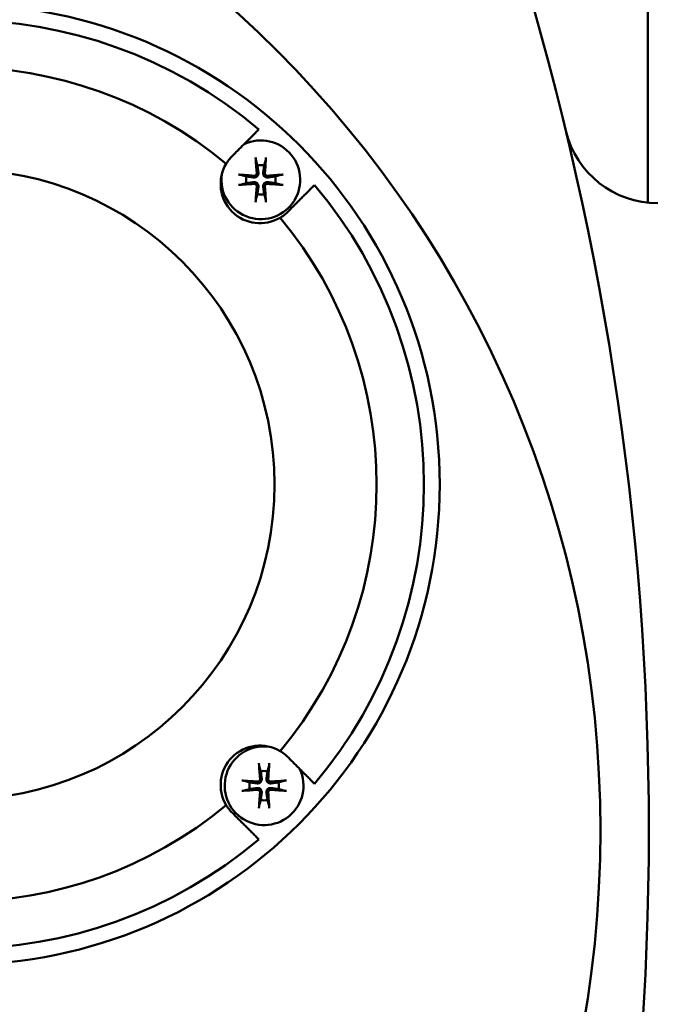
# Model space of a CAD drawing. Header units: millimetres. Extents: x -4672 to 9781, y -278 to 1426.
# Tile 8 of 28: x 559 to 599, y 804 to 867. Entities that reach past the tile are written whole.
import ezdxf

# ---------------------------------------------------------------- set-up
doc = ezdxf.new("R2010")
doc.units = ezdxf.units.MM
doc.header["$LTSCALE"] = 4
doc.layers.add('Видимый контур (ГОСТ)', color=7, linetype='Continuous', lineweight=50)
doc.layers.add('Размер (ГОСТ)', color=7, linetype='Continuous', lineweight=25)
doc.styles.add('Обычный текст (ГОСТ)', font='GOST Common Italic.ttf')
doc.dimstyles.new('Обычный (ГОСТ)', dxfattribs={"dimscale": 4, "dimtxt": 3.5, "dimasz": 3.5, "dimexe": 1, "dimexo": 0, "dimgap": 0.5, "dimtad": 1, "dimtxsty": 'Обычный текст (ГОСТ)', "dimblk": 'Filled-1', "dimcen": 0.09, "dimdle": 15, "dimclrd": 256, "dimclre": 256, "dimclrt": 256, "dimazin": 2, "dimtfac": 0.714286, "dimtdec": 3, "dimtmove": 0, "dimatfit": 3, "dimfxl": 1, "dimtolj": 1, "dimlwd": 25, "dimlwe": 25, "dimarcsym": 0})

# ---------------------------------------------------------------- blocks, each defined once
blk = doc.blocks.new('Filled-1')
at = {"color": 0}
for p, q in [((0, 0), (-1, 0.1429)), ((-1, 0.1429), (-1, -0.1429)), ((-1, 0), (0, 0)), ((-1, -0.1429), (0, 0))]:
    blk.add_line(p, q, dxfattribs=at)
at = {"color": 0, "flags": 128}
blk.add_lwpolyline([(-1, -0.1429), (0, 0), (-1, 0.1429), (-1, -0.1429)], dxfattribs=at)
at = {"color": 0}
blk.add_solid([(-1, -0.1429), (0, 0), (-1, 0.1429), (-1, -0.1429)], dxfattribs=at)
blk = doc.blocks.new('*D9')
at = {"layer": 'Defpoints', "color": 0, "linetype": 'Continuous', "transparency": 16777216}
for p in [(846.103, 1065.735), (846.103, 845.735), (366.103, 818.381)]:
    blk.add_point(p, dxfattribs=at)
at = {"layer": 'Размер (ГОСТ)', "linetype": 'Continuous', "lineweight": 25, "transparency": 16777216}
for p, q in [((366.103, 818.381), (366.103, 1069.735)), ((846.103, 845.735), (846.103, 1069.735)), ((380.103, 1065.735), (832.103, 1065.735))]:
    blk.add_line(p, q, dxfattribs=at)
at = {"layer": 'Размер (ГОСТ)', "linetype": 'Continuous', "lineweight": 25, "transparency": 16777216, "xscale": 14, "yscale": 14, "zscale": 14, "rotation": 180}
blk.add_blockref('Filled-1', (366.103, 1065.735), dxfattribs=at)
at = {"layer": 'Размер (ГОСТ)', "linetype": 'Continuous', "lineweight": 25, "transparency": 16777216, "xscale": 14, "yscale": 14, "zscale": 14}
blk.add_blockref('Filled-1', (846.103, 1065.735), dxfattribs=at)
at = {"layer": 'Размер (ГОСТ)', "linetype": 'Continuous', "lineweight": 25, "transparency": 16777216, "insert": (586.992, 1081.735), "char_height": 14, "attachment_point": 1, "style": 'Обычный текст (ГОСТ)'}
blk.add_mtext('\\A1;480', dxfattribs=at)
blk = doc.blocks.new('*D10')
at = {"layer": 'Defpoints', "color": 0, "linetype": 'Continuous', "transparency": 16777216}
for p in [(846.103, 997.941), (526.103, 959.735), (846.103, 845.735)]:
    blk.add_point(p, dxfattribs=at)
at = {"layer": 'Размер (ГОСТ)', "linetype": 'Continuous', "lineweight": 25, "transparency": 16777216}
for p, q in [((526.103, 959.735), (526.103, 1001.941)), ((846.103, 845.735), (846.103, 1001.941)), ((540.103, 997.941), (832.103, 997.941))]:
    blk.add_line(p, q, dxfattribs=at)
at = {"layer": 'Размер (ГОСТ)', "linetype": 'Continuous', "lineweight": 25, "transparency": 16777216, "xscale": 14, "yscale": 14, "zscale": 14, "rotation": 180}
blk.add_blockref('Filled-1', (526.103, 997.941), dxfattribs=at)
at = {"layer": 'Размер (ГОСТ)', "linetype": 'Continuous', "lineweight": 25, "transparency": 16777216, "xscale": 14, "yscale": 14, "zscale": 14}
blk.add_blockref('Filled-1', (846.103, 997.941), dxfattribs=at)
at = {"layer": 'Размер (ГОСТ)', "linetype": 'Continuous', "lineweight": 25, "transparency": 16777216, "insert": (639.32, 1013.941), "char_height": 14, "attachment_point": 1, "style": 'Обычный текст (ГОСТ)'}
blk.add_mtext('\\A1;320', dxfattribs=at)

msp = doc.modelspace()

# ---------------------------------------------------------------- linework, layer by layer
at = {"layer": 'Видимый контур (ГОСТ)'}
msp.add_line((599.103, 855.15), (599.103, 893.735), dxfattribs=at)
for centre, radius in [((526.103, 815.285), 70), ((555.417, 837.269), 30.484), ((555.417, 837.269), 20)]:
    msp.add_circle(centre, radius, dxfattribs=at)
for centre, radius, start, end in [((409.177, 815.285), 190, 342.34384, 17.65616), ((555.417, 837.269), 29.484, 49.85985, 130.14015), ((555.417, 837.269), 26.484, 50.25181, 129.74819), ((599.743, 861.116), 6, 193.52278, 270), ((574.547, 856.609), 2.5, 172.32633, 114.97817), ((574.498, 856.349), 2.5, 149.15058, 300.84942), ((574.547, 856.609), 0.935, 76.76803, 103.23197), ((574.547, 856.609), 0.935, 166.76803, 193.23197), ((574.547, 856.609), 0.935, 346.76803, 13.23197), ((555.417, 837.269), 29.484, 319.85985, 40.14015), ((574.547, 856.609), 0.935, 256.76803, 283.23197), ((555.417, 837.269), 26.484, 320.25181, 39.74819), ((574.498, 818.188), 2.5, 59.15058, 210.84942), ((574.758, 818.139), 2.5, 82.32633, 24.97817), ((574.758, 818.139), 0.935, 76.76803, 103.23197), ((574.758, 818.139), 0.935, 166.76803, 193.23197), ((574.758, 818.139), 0.935, 346.76803, 13.23197), ((574.758, 818.139), 0.935, 256.76803, 283.23197), ((555.417, 837.269), 26.484, 230.25181, 309.74819), ((555.417, 837.269), 29.484, 229.85985, 310.14015)]:
    msp.add_arc(centre, radius, start, end, dxfattribs=at)
for centre, major_axis, start_param, end_param in [((574.708, 856.623), (0.398, -4.369), 4.375857, 4.608059), ((574.386, 856.623), (0.398, 4.369), 4.816719, 5.048921), ((574.532, 856.448), (-4.369, 0.398), 4.816719, 5.048921), ((574.562, 856.448), (-4.369, -0.398), 4.375857, 4.608059), ((574.532, 856.77), (4.369, 0.398), 4.375857, 4.608059), ((574.708, 856.594), (-0.398, -4.369), 4.816719, 5.048921), ((574.386, 856.594), (-0.398, 4.369), 4.375857, 4.608059), ((574.562, 856.77), (4.369, -0.398), 4.816719, 5.048921), ((574.919, 818.154), (0.398, -4.369), 4.375857, 4.608059), ((574.596, 818.154), (0.398, 4.369), 4.816719, 5.048921), ((574.743, 817.978), (-4.369, 0.398), 4.816719, 5.048921), ((574.772, 817.978), (-4.369, -0.398), 4.375857, 4.608059), ((574.743, 818.3), (4.369, 0.398), 4.375857, 4.608059), ((574.919, 818.124), (-0.398, -4.369), 4.816719, 5.048921), ((574.596, 818.124), (-0.398, 4.369), 4.375857, 4.608059), ((574.772, 818.3), (4.369, -0.398), 4.816719, 5.048921)]:
    msp.add_ellipse(centre, major_axis=major_axis, ratio=0.087156, start_param=start_param, end_param=end_param, dxfattribs=at)
for points, weights in [([(572.805, 858.189), (573.582, 858.966), (574.424, 859.808)], [1.00098680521, 1.00219865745, 1.00177476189]), ([(574.239, 857.862), (574.293, 857.663), (574.333, 857.519)], [1.00329461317, 1.01453007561, 1]), ([(574.761, 857.519), (574.8, 857.663), (574.855, 857.862)], [1, 1.01453007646, 1.00329461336]), ([(574.333, 857.519), (574.376, 857.209), (574.397, 857.054)], [1, 1.44094764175, 1.84165152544]), ([(574.697, 857.054), (574.718, 857.209), (574.761, 857.519)], [1.84165152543, 1.44094764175, 1]), ([(573.637, 856.823), (573.492, 856.862), (573.294, 856.917)], [1, 1.01453007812, 1.00329461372]), ([(574.102, 856.759), (573.947, 856.78), (573.637, 856.823)], [1.84165152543, 1.44094764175, 1]), ([(573.637, 856.395), (573.947, 856.438), (574.102, 856.459)], [1, 1.44094764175, 1.84165152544]), ([(575.457, 856.823), (575.147, 856.78), (574.992, 856.759)], [1, 1.44094764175, 1.84165152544]), ([(574.992, 856.459), (575.147, 856.438), (575.457, 856.395)], [1.84165152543, 1.44094764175, 1]), ([(575.8, 856.917), (575.601, 856.862), (575.457, 856.823)], [1.00329461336, 1.01453007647, 1]), ([(573.294, 856.301), (573.492, 856.355), (573.637, 856.395)], [1.00329461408, 1.01453007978, 1]), ([(574.397, 856.164), (574.376, 856.009), (574.333, 855.699)], [1.84165152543, 1.44094764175, 1]), ([(574.761, 855.699), (574.718, 856.009), (574.697, 856.164)], [1, 1.44094764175, 1.84165152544]), ([(575.457, 856.395), (575.601, 856.355), (575.8, 856.301)], [1, 1.01453008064, 1.00329461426]), ([(577.957, 856.276), (577.115, 855.434), (576.338, 854.657)], [1.00177476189, 1.00219865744, 1.0009868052]), ([(574.333, 855.699), (574.293, 855.554), (574.239, 855.356)], [1, 1.014530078, 1.00329461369]), ([(574.855, 855.356), (574.8, 855.554), (574.761, 855.699)], [1.00329461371, 1.01453007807, 1]), ([(576.338, 819.881), (577.115, 819.104), (577.957, 818.262)], [1.00098680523, 1.00219865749, 1.00177476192]), ([(574.45, 819.392), (574.504, 819.194), (574.543, 819.049)], [1.00329461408, 1.01453007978, 1]), ([(574.543, 819.049), (574.586, 818.739), (574.608, 818.584)], [1, 1.44094764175, 1.84165152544]), ([(574.907, 818.584), (574.929, 818.739), (574.972, 819.049)], [1.84165152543, 1.44094764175, 1]), ([(574.972, 819.049), (575.011, 819.194), (575.065, 819.392)], [1, 1.01453007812, 1.00329461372]), ([(573.847, 818.353), (573.703, 818.393), (573.504, 818.447)], [1, 1.014530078, 1.00329461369]), ([(574.312, 818.289), (574.157, 818.31), (573.847, 818.353)], [1.84165152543, 1.44094764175, 1]), ([(575.668, 818.353), (575.358, 818.31), (575.203, 818.289)], [1, 1.44094764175, 1.84165152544]), ([(576.011, 818.447), (575.812, 818.393), (575.668, 818.353)], [1.00329461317, 1.01453007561, 1]), ([(573.504, 817.831), (573.703, 817.886), (573.847, 817.925)], [1.00329461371, 1.01453007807, 1]), ([(573.847, 817.925), (574.157, 817.968), (574.312, 817.989)], [1, 1.44094764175, 1.84165152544]), ([(574.608, 817.694), (574.586, 817.539), (574.543, 817.229)], [1.84165152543, 1.44094764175, 1]), ([(574.972, 817.229), (574.929, 817.539), (574.907, 817.694)], [1, 1.44094764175, 1.84165152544]), ([(575.203, 817.989), (575.358, 817.968), (575.668, 817.925)], [1.84165152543, 1.44094764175, 1]), ([(575.668, 817.925), (575.812, 817.886), (576.011, 817.831)], [1, 1.01453007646, 1.00329461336]), ([(574.543, 817.229), (574.504, 817.085), (574.45, 816.886)], [1, 1.01453008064, 1.00329461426]), ([(575.065, 816.886), (575.011, 817.085), (574.972, 817.229)], [1.00329461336, 1.01453007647, 1]), ([(574.424, 814.729), (573.582, 815.571), (572.805, 816.348)], [1.0017747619, 1.00219865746, 1.00098680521])]:
    msp.add_rational_spline(points, weights, degree=2, dxfattribs=at)
for points, knots in [([(572.805, 858.189), (572.721, 858.111), (572.644, 858.029), (572.494, 857.85), (572.419, 857.744), (572.352, 857.631)], [0.92397486, 0.92397486, 0.92397486, 0.92397486, 0.97027921, 0.97027921, 1.02313663, 1.02313663, 1.02313663, 1.02313663]), ([(574.239, 857.862), (574.237, 857.868), (574.235, 857.878), (574.231, 857.899), (574.229, 857.917), (574.225, 857.948), (574.223, 857.969), (574.22, 858.001), (574.218, 858.019), (574.217, 858.033)], [0.0478659, 0.0478659, 0.0478659, 0.0478659, 0.05208337, 0.05208337, 0.05727876, 0.05727876, 0.06252381, 0.06252381, 0.06703089, 0.06703089, 0.06703089, 0.06703089]), ([(574.876, 858.033), (574.876, 858.019), (574.874, 858.001), (574.871, 857.969), (574.869, 857.948), (574.865, 857.917), (574.862, 857.899), (574.859, 857.878), (574.857, 857.868), (574.855, 857.862)], [0.01643552, 0.01643552, 0.01643552, 0.01643552, 0.02094259, 0.02094259, 0.02618765, 0.02618765, 0.03138303, 0.03138303, 0.0356005, 0.0356005, 0.0356005, 0.0356005]), ([(573.122, 856.938), (573.137, 856.937), (573.154, 856.936), (573.187, 856.933), (573.207, 856.931), (573.239, 856.927), (573.256, 856.924), (573.278, 856.92), (573.287, 856.918), (573.294, 856.917)], [0.01643552, 0.01643552, 0.01643552, 0.01643552, 0.02094259, 0.02094259, 0.02618765, 0.02618765, 0.03138303, 0.03138303, 0.0356005, 0.0356005, 0.0356005, 0.0356005]), ([(574.397, 857.054), (574.402, 857.02), (574.399, 856.983), (574.386, 856.93), (574.377, 856.909), (574.354, 856.867), (574.34, 856.848), (574.308, 856.816), (574.288, 856.801), (574.247, 856.778), (574.225, 856.77), (574.173, 856.756), (574.136, 856.754), (574.102, 856.759)], [0.1157055, 0.1157055, 0.1157055, 0.1157055, 0.1265746, 0.1265746, 0.13336881, 0.13336881, 0.14016301, 0.14016301, 0.14695722, 0.14695722, 0.15375143, 0.15375143, 0.16462053, 0.16462053, 0.16462053, 0.16462053]), ([(574.102, 856.459), (574.136, 856.464), (574.173, 856.461), (574.225, 856.448), (574.247, 856.439), (574.288, 856.416), (574.308, 856.401), (574.34, 856.369), (574.354, 856.35), (574.377, 856.309), (574.386, 856.287), (574.399, 856.234), (574.402, 856.198), (574.397, 856.164)], [0.1157055, 0.1157055, 0.1157055, 0.1157055, 0.1265746, 0.1265746, 0.13336881, 0.13336881, 0.14016301, 0.14016301, 0.14695722, 0.14695722, 0.15375143, 0.15375143, 0.16462053, 0.16462053, 0.16462053, 0.16462053]), ([(574.288, 857.044), (574.29, 857.024), (574.287, 857.002), (574.274, 856.961), (574.264, 856.941), (574.237, 856.91), (574.221, 856.896), (574.182, 856.876), (574.161, 856.87), (574.132, 856.867), (574.122, 856.867), (574.112, 856.868)], [0, 0, 0, 0, 0.00610858, 0.00610858, 0.01221716, 0.01221716, 0.01830937, 0.01830937, 0.02440159, 0.02440159, 0.02728313, 0.02728313, 0.02728313, 0.02728313]), ([(574.992, 856.759), (574.958, 856.754), (574.921, 856.756), (574.869, 856.77), (574.847, 856.778), (574.806, 856.801), (574.786, 856.816), (574.754, 856.848), (574.739, 856.867), (574.716, 856.909), (574.708, 856.93), (574.694, 856.983), (574.692, 857.02), (574.697, 857.054)], [0.1157055, 0.1157055, 0.1157055, 0.1157055, 0.1265746, 0.1265746, 0.13336881, 0.13336881, 0.14016301, 0.14016301, 0.14695722, 0.14695722, 0.15375143, 0.15375143, 0.16462053, 0.16462053, 0.16462053, 0.16462053]), ([(574.697, 856.164), (574.692, 856.198), (574.694, 856.234), (574.708, 856.287), (574.716, 856.309), (574.739, 856.35), (574.754, 856.369), (574.786, 856.401), (574.806, 856.416), (574.847, 856.439), (574.869, 856.448), (574.921, 856.461), (574.958, 856.464), (574.992, 856.459)], [0.1157055, 0.1157055, 0.1157055, 0.1157055, 0.1265746, 0.1265746, 0.13336881, 0.13336881, 0.14016301, 0.14016301, 0.14695722, 0.14695722, 0.15375143, 0.15375143, 0.16462053, 0.16462053, 0.16462053, 0.16462053]), ([(574.982, 856.868), (574.962, 856.866), (574.94, 856.868), (574.899, 856.881), (574.88, 856.892), (574.848, 856.918), (574.834, 856.935), (574.814, 856.973), (574.808, 856.994), (574.805, 857.024), (574.805, 857.034), (574.806, 857.044)], [0, 0, 0, 0, 0.00610592, 0.00610592, 0.01221184, 0.01221184, 0.01830671, 0.01830671, 0.02440159, 0.02440159, 0.02728319, 0.02728319, 0.02728319, 0.02728319]), ([(575.8, 856.917), (575.807, 856.918), (575.816, 856.92), (575.838, 856.924), (575.855, 856.927), (575.887, 856.931), (575.907, 856.933), (575.939, 856.936), (575.957, 856.937), (575.972, 856.938)], [0.0478659, 0.0478659, 0.0478659, 0.0478659, 0.05208337, 0.05208337, 0.05727876, 0.05727876, 0.06252381, 0.06252381, 0.06703089, 0.06703089, 0.06703089, 0.06703089]), ([(573.294, 856.301), (573.287, 856.299), (573.278, 856.297), (573.256, 856.293), (573.239, 856.291), (573.207, 856.287), (573.187, 856.284), (573.154, 856.281), (573.137, 856.28), (573.122, 856.279)], [0.0478659, 0.0478659, 0.0478659, 0.0478659, 0.05208337, 0.05208337, 0.05727876, 0.05727876, 0.06252381, 0.06252381, 0.06703089, 0.06703089, 0.06703089, 0.06703089]), ([(574.112, 856.35), (574.132, 856.351), (574.154, 856.349), (574.195, 856.336), (574.214, 856.325), (574.245, 856.299), (574.259, 856.282), (574.28, 856.244), (574.286, 856.223), (574.289, 856.193), (574.289, 856.184), (574.288, 856.174)], [0, 0, 0, 0, 0.00610592, 0.00610592, 0.01221184, 0.01221184, 0.01830671, 0.01830671, 0.02440159, 0.02440159, 0.02728319, 0.02728319, 0.02728319, 0.02728319]), ([(574.806, 856.174), (574.804, 856.194), (574.806, 856.216), (574.819, 856.257), (574.83, 856.276), (574.856, 856.307), (574.873, 856.321), (574.911, 856.341), (574.933, 856.348), (574.962, 856.351), (574.972, 856.351), (574.982, 856.35)], [0, 0, 0, 0, 0.00610592, 0.00610592, 0.01221184, 0.01221184, 0.01830671, 0.01830671, 0.02440159, 0.02440159, 0.02728319, 0.02728319, 0.02728319, 0.02728319]), ([(575.972, 856.279), (575.957, 856.28), (575.939, 856.281), (575.907, 856.284), (575.887, 856.287), (575.855, 856.291), (575.838, 856.293), (575.816, 856.297), (575.807, 856.299), (575.8, 856.301)], [0.01643552, 0.01643552, 0.01643552, 0.01643552, 0.02094259, 0.02094259, 0.02618765, 0.02618765, 0.03138303, 0.03138303, 0.0356005, 0.0356005, 0.0356005, 0.0356005]), ([(574.217, 855.184), (574.218, 855.199), (574.22, 855.216), (574.223, 855.249), (574.225, 855.269), (574.229, 855.301), (574.231, 855.318), (574.235, 855.34), (574.237, 855.349), (574.239, 855.356)], [0.01643552, 0.01643552, 0.01643552, 0.01643552, 0.02094259, 0.02094259, 0.02618765, 0.02618765, 0.03138303, 0.03138303, 0.0356005, 0.0356005, 0.0356005, 0.0356005]), ([(574.855, 855.356), (574.857, 855.349), (574.859, 855.34), (574.862, 855.318), (574.865, 855.301), (574.869, 855.269), (574.871, 855.249), (574.874, 855.216), (574.876, 855.199), (574.876, 855.184)], [0.0478659, 0.0478659, 0.0478659, 0.0478659, 0.05208337, 0.05208337, 0.05727876, 0.05727876, 0.06252381, 0.06252381, 0.06703089, 0.06703089, 0.06703089, 0.06703089]), ([(575.78, 854.203), (575.893, 854.27), (575.998, 854.346), (576.094, 854.425), (576.178, 854.495), (576.26, 854.572), (576.338, 854.657)], [-0.05285742, -0.05285742, -0.05285742, -0.05285742, 0, 0, 0, 0.04630435, 0.04630435, 0.04630435, 0.04630435]), ([(576.338, 819.881), (576.26, 819.965), (576.178, 820.042), (575.998, 820.192), (575.893, 820.267), (575.78, 820.335)], [0.92397486, 0.92397486, 0.92397486, 0.92397486, 0.97027921, 0.97027921, 1.02313663, 1.02313663, 1.02313663, 1.02313663]), ([(574.45, 819.392), (574.448, 819.399), (574.446, 819.408), (574.442, 819.43), (574.439, 819.447), (574.435, 819.479), (574.433, 819.499), (574.43, 819.532), (574.429, 819.549), (574.428, 819.564)], [0.0478659, 0.0478659, 0.0478659, 0.0478659, 0.05208337, 0.05208337, 0.05727876, 0.05727876, 0.06252381, 0.06252381, 0.06703089, 0.06703089, 0.06703089, 0.06703089]), ([(575.087, 819.564), (575.086, 819.549), (575.085, 819.532), (575.082, 819.499), (575.08, 819.479), (575.076, 819.447), (575.073, 819.43), (575.069, 819.408), (575.067, 819.399), (575.065, 819.392)], [0.01643552, 0.01643552, 0.01643552, 0.01643552, 0.02094259, 0.02094259, 0.02618765, 0.02618765, 0.03138303, 0.03138303, 0.0356005, 0.0356005, 0.0356005, 0.0356005]), ([(573.333, 818.469), (573.348, 818.468), (573.365, 818.467), (573.397, 818.464), (573.418, 818.461), (573.45, 818.457), (573.467, 818.455), (573.489, 818.451), (573.498, 818.449), (573.504, 818.447)], [0.01643552, 0.01643552, 0.01643552, 0.01643552, 0.02094259, 0.02094259, 0.02618765, 0.02618765, 0.03138303, 0.03138303, 0.0356005, 0.0356005, 0.0356005, 0.0356005]), ([(574.608, 818.584), (574.612, 818.55), (574.61, 818.513), (574.596, 818.461), (574.588, 818.439), (574.565, 818.398), (574.55, 818.378), (574.518, 818.346), (574.499, 818.332), (574.458, 818.309), (574.436, 818.3), (574.383, 818.287), (574.347, 818.284), (574.312, 818.289)], [0.1157055, 0.1157055, 0.1157055, 0.1157055, 0.1265746, 0.1265746, 0.13336881, 0.13336881, 0.14016301, 0.14016301, 0.14695722, 0.14695722, 0.15375143, 0.15375143, 0.16462053, 0.16462053, 0.16462053, 0.16462053]), ([(574.499, 818.574), (574.5, 818.554), (574.498, 818.532), (574.485, 818.491), (574.474, 818.472), (574.448, 818.441), (574.431, 818.427), (574.393, 818.406), (574.372, 818.4), (574.342, 818.397), (574.332, 818.397), (574.322, 818.398)], [0, 0, 0, 0, 0.00610592, 0.00610592, 0.01221184, 0.01221184, 0.01830671, 0.01830671, 0.02440159, 0.02440159, 0.02728319, 0.02728319, 0.02728319, 0.02728319]), ([(575.203, 818.289), (575.168, 818.284), (575.132, 818.287), (575.079, 818.3), (575.057, 818.309), (575.016, 818.332), (574.997, 818.346), (574.965, 818.378), (574.95, 818.398), (574.927, 818.439), (574.919, 818.461), (574.905, 818.513), (574.903, 818.55), (574.907, 818.584)], [0.1157055, 0.1157055, 0.1157055, 0.1157055, 0.1265746, 0.1265746, 0.13336881, 0.13336881, 0.14016301, 0.14016301, 0.14695722, 0.14695722, 0.15375143, 0.15375143, 0.16462053, 0.16462053, 0.16462053, 0.16462053]), ([(575.193, 818.398), (575.173, 818.396), (575.151, 818.399), (575.109, 818.412), (575.09, 818.423), (575.059, 818.449), (575.045, 818.466), (575.025, 818.504), (575.019, 818.525), (575.016, 818.554), (575.016, 818.564), (575.016, 818.574)], [0, 0, 0, 0, 0.00610858, 0.00610858, 0.01221716, 0.01221716, 0.01830937, 0.01830937, 0.02440159, 0.02440159, 0.02728313, 0.02728313, 0.02728313, 0.02728313]), ([(576.011, 818.447), (576.017, 818.449), (576.026, 818.451), (576.048, 818.455), (576.065, 818.457), (576.097, 818.461), (576.118, 818.464), (576.15, 818.467), (576.167, 818.468), (576.182, 818.469)], [0.0478659, 0.0478659, 0.0478659, 0.0478659, 0.05208337, 0.05208337, 0.05727876, 0.05727876, 0.06252381, 0.06252381, 0.06703089, 0.06703089, 0.06703089, 0.06703089]), ([(573.504, 817.831), (573.498, 817.83), (573.489, 817.828), (573.467, 817.824), (573.45, 817.821), (573.418, 817.817), (573.397, 817.815), (573.365, 817.812), (573.348, 817.81), (573.333, 817.81)], [0.0478659, 0.0478659, 0.0478659, 0.0478659, 0.05208337, 0.05208337, 0.05727876, 0.05727876, 0.06252381, 0.06252381, 0.06703089, 0.06703089, 0.06703089, 0.06703089]), ([(574.312, 817.989), (574.347, 817.994), (574.383, 817.992), (574.436, 817.978), (574.458, 817.97), (574.499, 817.947), (574.518, 817.932), (574.55, 817.9), (574.565, 817.88), (574.588, 817.839), (574.596, 817.818), (574.61, 817.765), (574.612, 817.728), (574.608, 817.694)], [0.1157055, 0.1157055, 0.1157055, 0.1157055, 0.1265746, 0.1265746, 0.13336881, 0.13336881, 0.14016301, 0.14016301, 0.14695722, 0.14695722, 0.15375143, 0.15375143, 0.16462053, 0.16462053, 0.16462053, 0.16462053]), ([(574.322, 817.88), (574.343, 817.882), (574.364, 817.88), (574.406, 817.867), (574.425, 817.856), (574.456, 817.83), (574.47, 817.813), (574.49, 817.775), (574.496, 817.754), (574.499, 817.724), (574.499, 817.714), (574.499, 817.704)], [0, 0, 0, 0, 0.00610592, 0.00610592, 0.01221184, 0.01221184, 0.01830671, 0.01830671, 0.02440159, 0.02440159, 0.02728319, 0.02728319, 0.02728319, 0.02728319]), ([(574.907, 817.694), (574.903, 817.728), (574.905, 817.765), (574.919, 817.818), (574.927, 817.839), (574.95, 817.88), (574.965, 817.9), (574.997, 817.932), (575.016, 817.947), (575.057, 817.97), (575.079, 817.978), (575.132, 817.992), (575.168, 817.994), (575.203, 817.989)], [0.1157055, 0.1157055, 0.1157055, 0.1157055, 0.1265746, 0.1265746, 0.13336881, 0.13336881, 0.14016301, 0.14016301, 0.14695722, 0.14695722, 0.15375143, 0.15375143, 0.16462053, 0.16462053, 0.16462053, 0.16462053]), ([(575.016, 817.704), (575.015, 817.724), (575.017, 817.746), (575.03, 817.787), (575.041, 817.806), (575.067, 817.838), (575.084, 817.852), (575.122, 817.872), (575.143, 817.878), (575.173, 817.881), (575.183, 817.881), (575.193, 817.88)], [0, 0, 0, 0, 0.00610592, 0.00610592, 0.01221184, 0.01221184, 0.01830671, 0.01830671, 0.02440159, 0.02440159, 0.02728319, 0.02728319, 0.02728319, 0.02728319]), ([(576.182, 817.81), (576.167, 817.81), (576.15, 817.812), (576.118, 817.815), (576.097, 817.817), (576.065, 817.821), (576.048, 817.824), (576.026, 817.828), (576.017, 817.83), (576.011, 817.831)], [0.01643552, 0.01643552, 0.01643552, 0.01643552, 0.02094259, 0.02094259, 0.02618765, 0.02618765, 0.03138303, 0.03138303, 0.0356005, 0.0356005, 0.0356005, 0.0356005]), ([(572.352, 816.906), (572.419, 816.793), (572.494, 816.688), (572.574, 816.592), (572.644, 816.508), (572.721, 816.426), (572.805, 816.348)], [-0.05285742, -0.05285742, -0.05285742, -0.05285742, 0, 0, 0, 0.04630435, 0.04630435, 0.04630435, 0.04630435]), ([(574.428, 816.715), (574.429, 816.729), (574.43, 816.747), (574.433, 816.779), (574.435, 816.799), (574.439, 816.831), (574.442, 816.848), (574.446, 816.87), (574.448, 816.88), (574.45, 816.886)], [0.01643552, 0.01643552, 0.01643552, 0.01643552, 0.02094259, 0.02094259, 0.02618765, 0.02618765, 0.03138303, 0.03138303, 0.0356005, 0.0356005, 0.0356005, 0.0356005]), ([(575.065, 816.886), (575.067, 816.88), (575.069, 816.87), (575.073, 816.848), (575.076, 816.831), (575.08, 816.799), (575.082, 816.779), (575.085, 816.747), (575.086, 816.729), (575.087, 816.715)], [0.0478659, 0.0478659, 0.0478659, 0.0478659, 0.05208337, 0.05208337, 0.05727876, 0.05727876, 0.06252381, 0.06252381, 0.06703089, 0.06703089, 0.06703089, 0.06703089])]:
    msp.add_open_spline(points, degree=3, knots=knots, dxfattribs=at)

# ---------------------------------------------------------------- dimensions: what is measured, and where the dimension line sits
at = {"layer": 'Размер (ГОСТ)', "linetype": 'Continuous', "lineweight": 25}
dim = msp.add_linear_dim(base=(846.103, 1065.735), p1=(366.103, 818.381), p2=(846.103, 845.735), dimstyle='Обычный (ГОСТ)', override={"dimgap": 0.5, "dimdec": 2, "dimtol": 0, "dimlim": 0, "dimtp": 0, "dimtm": 0, "dimtdec": 3, "dimtofl": 0, "dimatfit": 1}, dxfattribs=at)
dim.commit()
dim.dimension.update_dxf_attribs({"geometry": '*D9', "text_midpoint": (602.207, 1065.735), "dimtype": 160})
dim = msp.add_linear_dim(base=(846.103, 997.941), p1=(526.103, 959.735), p2=(846.103, 845.735), angle=180, dimstyle='Обычный (ГОСТ)', override={"dimgap": 0.5, "dimdec": 2, "dimtol": 0, "dimlim": 0, "dimtp": 0, "dimtm": 0, "dimtdec": 3, "dimtofl": 0, "dimatfit": 1}, dxfattribs=at)
dim.commit()
dim.dimension.update_dxf_attribs({"geometry": '*D10', "text_midpoint": (654.189, 997.941), "dimtype": 160})

doc.saveas('drawing.dxf')
